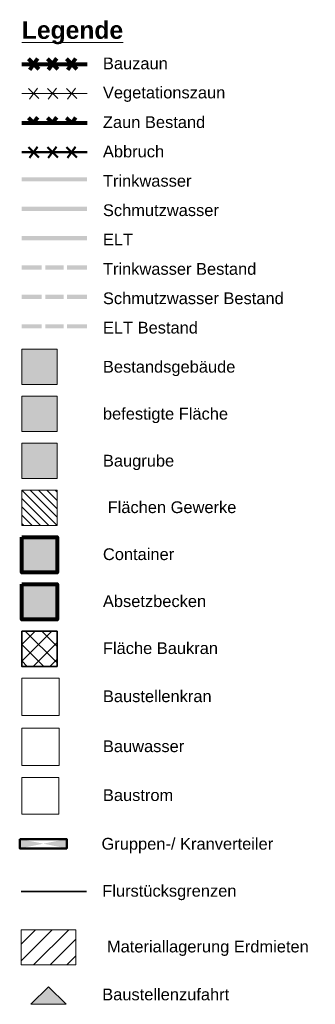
# Model space of a CAD drawing. Header units: metres. Extents: x -177922 to 5550634, y -507967 to 368279.
# Tile 117 of 125: x 4984024 to 5009155, y -507967 to -424131. Entities that reach past the tile are written whole.
import ezdxf

# ---------------------------------------------------------------- set-up
doc = ezdxf.new("R2010")
doc.units = ezdxf.units.M
doc.header["$LTSCALE"] = 0.05
doc.header["$XCLIPFRAME"] = 0
for name, color, linetype in [('A_1_Schraffuren', 7, 'Continuous'), ('A_6_BE_Legende', 7, 'Continuous'), ('A_6_BE_Symbole', 7, 'Continuous')]:
    doc.layers.add(name, color=color, linetype=linetype)
doc.styles.add('ERSTELLTER_STIL_10', font='arial.ttf')
doc.styles.add('ERSTELLTER_STIL_3', font='arial.ttf')
picture_1 = doc.add_image_def('image5.jpg', size_in_pixel=(379, 363))
picture_2 = doc.add_image_def('image2.jpg', size_in_pixel=(369, 369))
picture_3 = doc.add_image_def('image1.jpg', size_in_pixel=(728, 730))

msp = doc.modelspace()

# ---------------------------------------------------------------- hatches: boundary and pattern name
at = {"layer": 'A_1_Schraffuren', "linetype": 'Continuous', "lineweight": 80}
for color, points in [(5, [(4984202.18, -437906.487), (4989753.779, -437906.487), (4989753.779, -437556.487), (4984202.18, -437556.487)]), (32, [(4984202.18, -440406.487), (4989753.779, -440406.487), (4989753.779, -440056.487), (4984202.18, -440056.487)]), (5, [(4984202.18, -445406.487), (4985902.18, -445406.487), (4985902.18, -445056.487), (4984202.18, -445056.487)]), (5, [(4986202.18, -445406.487), (4987753.779, -445406.487), (4987753.779, -445056.487), (4986202.18, -445056.487)]), (5, [(4988053.779, -445406.487), (4989753.779, -445406.487), (4989753.779, -445056.487), (4988053.779, -445056.487)]), (32, [(4984202.18, -447906.487), (4985902.18, -447906.487), (4985902.18, -447556.487), (4984202.18, -447556.487)]), (32, [(4986202.18, -447906.487), (4987753.779, -447906.487), (4987753.779, -447556.487), (4986202.18, -447556.487)]), (32, [(4988053.779, -447906.487), (4989753.779, -447906.487), (4989753.779, -447556.487), (4988053.779, -447556.487)])]:
    msp.add_hatch(color=color, dxfattribs=at).paths.add_polyline_path(points)
at = {"layer": 'A_1_Schraffuren', "linetype": 'Continuous', "lineweight": 35}
for points in [[(4984202.18, -442906.487), (4989753.779, -442906.487), (4989753.779, -442556.487), (4984202.18, -442556.487)], [(4984202.18, -450406.487), (4985902.18, -450406.487), (4985902.18, -450056.487), (4984202.18, -450056.487)], [(4986202.18, -450406.487), (4987753.779, -450406.487), (4987753.779, -450056.487), (4986202.18, -450056.487)], [(4988053.779, -450406.487), (4989753.779, -450406.487), (4989753.779, -450056.487), (4988053.779, -450056.487)]]:
    msp.add_hatch(color=3, dxfattribs=at).paths.add_polyline_path(points)
at = {"layer": 'A_1_Schraffuren', "linetype": 'Continuous', "lineweight": 18}
for color, points in [(254, [(4984202.18, -452196.136), (4987202.18, -452196.136), (4987202.18, -455196.136), (4984202.18, -455196.136)]), (16, [(4984202.18, -456196.136), (4987202.18, -456196.136), (4987202.18, -459196.136), (4984202.18, -459196.136)]), (156, [(4984202.18, -460196.136), (4987202.18, -460196.136), (4987202.18, -463196.136), (4984202.18, -463196.136)]), (176, [(4984202.18, -468196.136), (4987202.18, -468196.136), (4987202.18, -471196.136), (4984202.18, -471196.136)]), (254, [(4984202.18, -472196.136), (4987202.18, -472196.136), (4987202.18, -475196.136), (4984202.18, -475196.136)]), (7, [(4986472.269, -506466.568), (4984972.269, -507966.568), (4987972.269, -507966.568)])]:
    msp.add_hatch(color=color, dxfattribs=at).paths.add_polyline_path(points)
h = msp.add_hatch(dxfattribs=at)
h.set_pattern_fill('_Bauliche_Anlagen_vorhan_CD', color=1, style=0, pattern_type=2)
h.set_pattern_definition([(135, (4985702.2, -465696.14), (353.55, 353.55), [])])
h.paths.add_polyline_path([(4984202.18, -464196.136), (4987202.18, -464196.136), (4987202.18, -467196.136), (4984202.18, -467196.136)])
at = {"layer": 'A_1_Schraffuren', "linetype": 'Continuous', "lineweight": 35}
h = msp.add_hatch(dxfattribs=at)
h.set_pattern_fill('_Bauliche_Anlagen_geplan_EA', color=201, style=0, pattern_type=2)
h.set_pattern_definition([(45, (4908545.8, -422876.7), (-707.107, 707.107), []), (135, (4908545.8, -422876.7), (707.107, 707.107), [])])
h.paths.add_polyline_path([(4984202.18, -476196.136), (4987202.18, -476196.136), (4987202.18, -479196.136), (4984202.18, -479196.136)])
at = {"layer": 'A_1_Schraffuren', "linetype": 'Continuous', "lineweight": 50}
for points in [[(4984024.135, -494691.632), (4986024.135, -494291.632), (4984024.135, -493891.632)], [(4988024.135, -494691.632), (4988024.135, -493891.632), (4986024.135, -494291.632)]]:
    msp.add_hatch(color=5, dxfattribs=at).paths.add_polyline_path(points)
at = {"layer": 'A_1_Schraffuren', "linetype": 'Continuous', "lineweight": 18}
h = msp.add_hatch(dxfattribs=at)
h.set_pattern_fill('_Abstandsflächen_0003', color=38, style=0, pattern_type=2)
h.set_pattern_definition([(45, (4908545.8, -422876.7), (-707.107, 707.107), [])])
h.paths.add_polyline_path([(4984144.702, -501611.366), (4988799.836, -501611.366), (4988799.836, -504611.366), (4984144.702, -504611.366)])

# ---------------------------------------------------------------- linework, layer by layer
at = {"layer": 'A_1_Schraffuren', "color": 7, "linetype": 'Continuous', "lineweight": 18, "flags": 128}
for points in [[(4984202.18, -452196.136), (4987202.18, -452196.136), (4987202.18, -455196.136), (4984202.18, -455196.136)], [(4984202.18, -460196.136), (4987202.18, -460196.136), (4987202.18, -463196.136), (4984202.18, -463196.136)], [(4986472.269, -506466.568), (4984972.269, -507966.568), (4987972.269, -507966.568)]]:
    msp.add_lwpolyline(points, close=True, dxfattribs=at)
at = {"layer": 'A_1_Schraffuren', "color": 1, "linetype": 'Continuous', "lineweight": 18, "flags": 128}
for points in [[(4984202.18, -456196.136), (4987202.18, -456196.136), (4987202.18, -459196.136), (4984202.18, -459196.136)], [(4984202.18, -464196.136), (4987202.18, -464196.136), (4987202.18, -467196.136), (4984202.18, -467196.136)]]:
    msp.add_lwpolyline(points, close=True, dxfattribs=at)
at = {"layer": 'A_1_Schraffuren', "color": 5, "linetype": 'Continuous', "lineweight": 80, "flags": 128}
for points in [[(4984202.18, -468196.136), (4987202.18, -468196.136), (4987202.18, -471196.136), (4984202.18, -471196.136)], [(4984202.18, -472196.136), (4987202.18, -472196.136), (4987202.18, -475196.136), (4984202.18, -475196.136)]]:
    msp.add_lwpolyline(points, close=True, dxfattribs=at)
at = {"layer": 'A_1_Schraffuren', "color": 201, "linetype": 'Continuous', "lineweight": 35, "flags": 128}
msp.add_lwpolyline([(4984202.18, -476196.136), (4987202.18, -476196.136), (4987202.18, -479196.136), (4984202.18, -479196.136)], close=True, dxfattribs=at)
at = {"layer": 'A_1_Schraffuren', "color": 38, "linetype": 'Continuous', "lineweight": 18, "flags": 128}
msp.add_lwpolyline([(4984144.702, -501611.366), (4988799.836, -501611.366), (4988799.836, -504611.366), (4984144.702, -504611.366)], close=True, dxfattribs=at)
at = {"layer": 'A_6_BE_Legende', "color": 5, "linetype": 'Continuous', "lineweight": 80}
for points in [[(4984769.967, -427475.219), (4985645.988, -428351.241)], [(4985532.953, -427446.961), (4984843.386, -428402.212)], [(4986376.171, -427475.219), (4987252.193, -428351.241)], [(4987139.158, -427446.961), (4986449.591, -428402.212)], [(4988015.839, -427475.219), (4988891.86, -428351.241)], [(4988778.825, -427446.961), (4988089.258, -428402.212)], [(4984202.18, -427906.487), (4989753.779, -427906.487)]]:
    msp.add_lwpolyline(points, dxfattribs=at)
at = {"layer": 'A_6_BE_Legende', "color": 6, "linetype": 'Continuous', "lineweight": 18}
for points in [[(4984769.967, -429975.219), (4985645.988, -430851.241)], [(4985532.953, -429946.961), (4984843.386, -430902.212)], [(4986376.171, -429975.219), (4987252.193, -430851.241)], [(4987139.158, -429946.961), (4986449.591, -430902.212)], [(4988015.839, -429975.219), (4988891.86, -430851.241)], [(4988778.825, -429946.961), (4988089.258, -430902.212)], [(4984202.18, -430406.487), (4989753.779, -430406.487)]]:
    msp.add_lwpolyline(points, dxfattribs=at)
at = {"layer": 'A_6_BE_Legende', "color": 252, "linetype": 'Continuous', "lineweight": 80}
for points in [[(4985532.953, -432446.961), (4985201.235, -432906.487), (4984769.967, -432475.219)], [(4987139.158, -432446.961), (4986807.439, -432906.487), (4986376.171, -432475.219)], [(4988778.825, -432446.961), (4988447.107, -432906.487), (4988015.839, -432475.219)], [(4984202.18, -432906.487), (4989753.779, -432906.487)]]:
    msp.add_lwpolyline(points, dxfattribs=at)
at = {"layer": 'A_6_BE_Legende', "color": 30, "linetype": 'Continuous', "lineweight": 50}
for points in [[(4984769.967, -434975.219), (4985645.988, -435851.241)], [(4985532.953, -434946.961), (4984843.386, -435902.212)], [(4986376.171, -434975.219), (4987252.193, -435851.241)], [(4987139.158, -434946.961), (4986449.591, -435902.212)], [(4988015.839, -434975.219), (4988891.86, -435851.241)], [(4988778.825, -434946.961), (4988089.258, -435902.212)], [(4984202.18, -435406.487), (4989753.779, -435406.487)]]:
    msp.add_lwpolyline(points, dxfattribs=at)
at = {"layer": 'A_6_BE_Legende', "color": 201, "linetype": 'Continuous', "lineweight": 35}
msp.add_lwpolyline([(4984144.702, -498372.559), (4989696.301, -498372.559)], dxfattribs=at)
at = {"layer": 'A_6_BE_Symbole', "color": 5, "linetype": 'Continuous', "lineweight": 50}
msp.add_lwpolyline([(4984024.135, -493891.632), (4988024.135, -493891.632), (4988024.135, -494691.632), (4984024.135, -494691.632)], close=True, dxfattribs=at)

# ---------------------------------------------------------------- texts
at = {"layer": 'A_6_BE_Legende', "color": 7, "linetype": 'Continuous', "lineweight": 18}
for s, insert, char_height, attachment_point, style in [('\\A1;{\\pql;\\fArial|b1|i0|c0|p0;\\L\\W1.000000;\\LLegende}', (4984202.18, -424259.522), 1500, 1, 'ERSTELLTER_STIL_10'), ('\\A1;{\\pql;\\fArial|b0|i0|c0|p0;\\W1.000000;Bauzaun}', (4991099.968, -428365.416), 1000, 7, 'ERSTELLTER_STIL_3'), ('\\A1;{\\pql;\\fArial|b0|i0|c0|p0;\\W1.000000;Vegetationszaun}', (4991099.968, -431132.378), 1000, 7, 'ERSTELLTER_STIL_3'), ('\\A1;{\\pql;\\fArial|b0|i0|c0|p0;\\W1.000000;Zaun Bestand}', (4991099.968, -433365.416), 1000, 7, 'ERSTELLTER_STIL_3'), ('\\A1;{\\pql;\\fArial|b0|i0|c0|p0;\\W1.000000;Abbruch}', (4991099.968, -435865.415), 1000, 7, 'ERSTELLTER_STIL_3'), ('\\A1;{\\pql;\\fArial|b0|i0|c0|p0;\\W1.000000;Trinkwasser}', (4991099.968, -438365.415), 1000, 7, 'ERSTELLTER_STIL_3'), ('\\A1;{\\pql;\\fArial|b0|i0|c0|p0;\\W1.000000;Schmutzwasser}', (4991099.968, -440866.085), 1000, 7, 'ERSTELLTER_STIL_3'), ('\\A1;{\\pql;\\fArial|b0|i0|c0|p0;\\W1.000000;ELT}', (4991099.968, -443349.344), 1000, 7, 'ERSTELLTER_STIL_3'), ('\\A1;{\\pql;\\fArial|b0|i0|c0|p0;\\W1.000000;Trinkwasser\\fArial|b0|i0|c0|p0;\\W1.000000; Bestand}', (4991099.968, -445865.417), 1000, 7, 'ERSTELLTER_STIL_3'), ('\\A1;{\\pql;\\fArial|b0|i0|c0|p0;\\W1.000000;Schmutzwasser\\fArial|b0|i0|c0|p0;\\W1.000000; Bestand}', (4991099.968, -448366.087), 1000, 7, 'ERSTELLTER_STIL_3'), ('\\A1;{\\pql;\\fArial|b0|i0|c0|p0;\\W1.000000;ELT\\fArial|b0|i0|c0|p0;\\W1.000000; Bestand}', (4991099.968, -450865.417), 1000, 7, 'ERSTELLTER_STIL_3'), ('\\A1;{\\pql;\\fArial|b0|i0|c0|p0;\\W1.000000;Bestands\\fArial|b0|i0|c0|p0;\\W1.000000;gebäude}', (4991099.968, -454480.645), 1000, 7, 'ERSTELLTER_STIL_3'), ('\\A1;{\\pql;\\fArial|b0|i0|c0|p0;\\W1.000000;befestigte Fläche}', (4991099.968, -458480.649), 1000, 7, 'ERSTELLTER_STIL_3'), ('\\A1;{\\pql;\\fArial|b0|i0|c0|p0;\\W1.000000;Baugrube}', (4991099.968, -462480.649), 1000, 7, 'ERSTELLTER_STIL_3'), ('\\A1;{\\pql;\\fArial|b0|i0|c0|p0;\\W1.000000;Flächen Gewerke}', (4991499.968, -465647.364), 1000, 4, 'ERSTELLTER_STIL_3'), ('\\A1;{\\pql;\\fArial|b0|i0|c0|p0;\\W1.000000;Container}', (4991099.968, -470155.729), 1000, 7, 'ERSTELLTER_STIL_3'), ('\\A1;{\\pql;\\fArial|b0|i0|c0|p0;\\W1.000000;Absetzbecken}', (4991099.968, -474155.06), 1000, 7, 'ERSTELLTER_STIL_3'), ('\\A1;{\\pql;\\fArial|b0|i0|c0|p0;\\W1.000000;Fläche Baukran}', (4991099.968, -478155.063), 1000, 7, 'ERSTELLTER_STIL_3'), ('\\A1;{\\pql;\\fArial|b0|i0|c0|p0;\\W1.000000;Baustellenkran}', (4991099.968, -482251.142), 1000, 7, 'ERSTELLTER_STIL_3'), ('\\A1;{\\pql;\\fArial|b0|i0|c0|p0;\\W1.000000;Bauwasser}', (4991099.968, -486507.833), 1000, 7, 'ERSTELLTER_STIL_3'), ('\\A1;{\\pql;\\fArial|b0|i0|c0|p0;\\W1.000000;Baustrom}', (4991099.968, -490670.709), 1000, 7, 'ERSTELLTER_STIL_3'), ('\\A1;{\\pql;\\fArial|b0|i0|c0|p0;\\W1.000000;Gruppen-/ Kranverteiler}', (4990979.401, -495099.066), 1000, 7, 'ERSTELLTER_STIL_3'), ('\\A1;{\\pql;\\fArial|b0|i0|c0|p0;\\W1.000000;Flurstücksgrenzen}', (4991042.49, -499104.032), 1000, 7, 'ERSTELLTER_STIL_3'), ('\\A1;{\\pql;\\fArial|b0|i0|c0|p0;\\W1.000000;Materiallagerung Erdmieten}', (4991442.49, -503198.53), 1000, 4, 'ERSTELLTER_STIL_3'), ('\\A1;{\\pql;\\fArial|b0|i0|c0|p0;\\W1.000000;Baustellenzufahrt}', (4991042.49, -507639.78), 1000, 7, 'ERSTELLTER_STIL_3')]:
    msp.add_mtext(s, dxfattribs=dict(at, insert=insert, char_height=char_height, attachment_point=attachment_point, style=style))

# ---------------------------------------------------------------- pictures from other files: only their frames are drawn
at = {"layer": 'A_6_BE_Legende', "linetype": 'Continuous', "lineweight": 0}
image = msp.add_image(picture_1, insert=(4984202.18, -483386.783), size_in_units=(3189.137, 3189.137), dxfattribs=at)
image.set_boundary_path([(-0.5, -0.5), (378.5, 362.5)])
image = msp.add_image(picture_2, insert=(4984202.18, -487641.158), size_in_units=(3184.506, 3184.506), dxfattribs=at)
image.set_boundary_path([(-0.5, -0.5), (368.5, 368.5)])
image = msp.add_image(picture_3, insert=(4984202.18, -491782.404), size_in_units=(3141.247, 3141.247), dxfattribs=at)
image.set_boundary_path([(-0.5, -0.5), (727.5, 729.5)])

doc.saveas('drawing.dxf')
